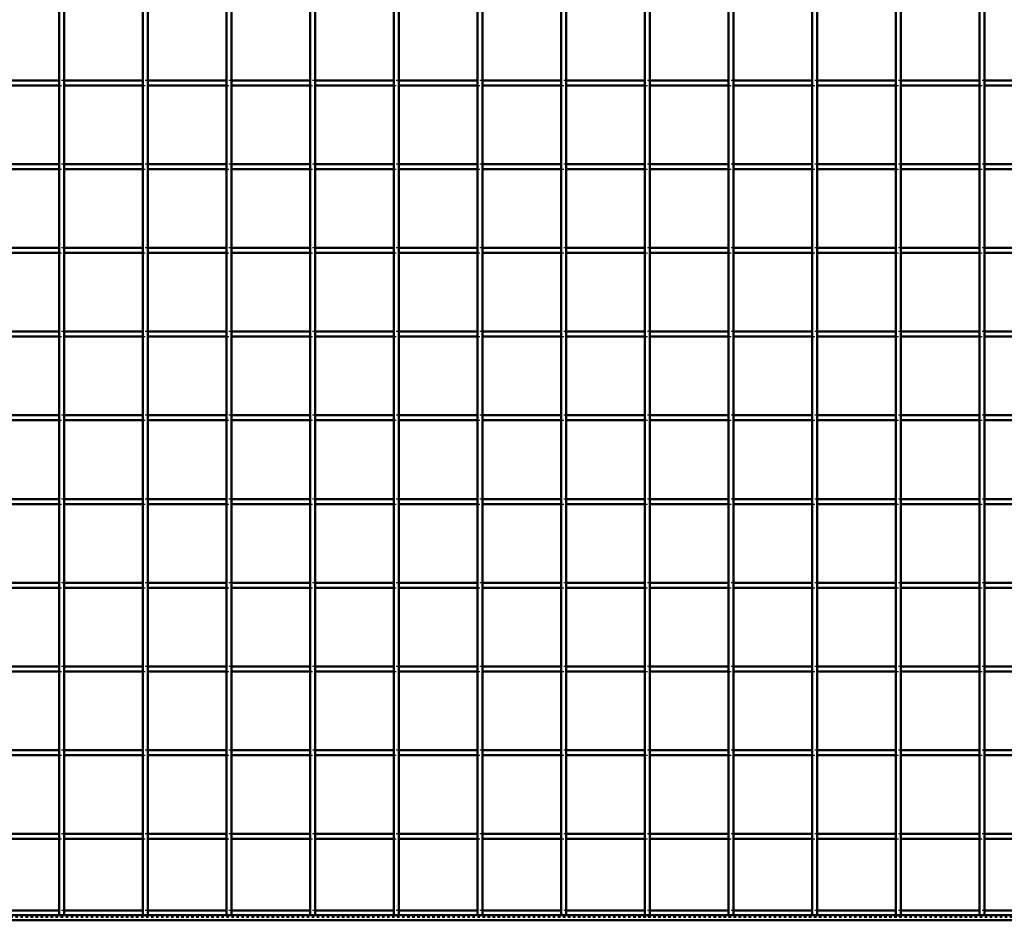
# Model space of a CAD drawing. Header units: millimetres. Extents: x -1015 to 654, y -500 to 954.
# Tile 6 of 11: x -183 to 209, y -500 to -141. Entities that reach past the tile are written whole.
import ezdxf

# ---------------------------------------------------------------- set-up
doc = ezdxf.new("R2010")
doc.units = ezdxf.units.MM
doc.linetypes.add('Dashed', pattern=[2, 1, -1])
for name, color, linetype, lineweight in [('2d ConnectionPoints', 7, 'Continuous', 50), ('AM_0', 7, 'Continuous', 50), ('AM_9', 6, 'Dashed', 25)]:
    doc.layers.add(name, color=color, linetype=linetype, lineweight=lineweight)

# ---------------------------------------------------------------- blocks, each defined once
blk = doc.blocks.new('2_ra3h2j39pokaux815d3j3zqbb________0_in_LPP23033211120010003500_4')
at = {"layer": 'AM_0'}
for p, q in [((600, -498), (-600, -498)), ((-167.65, -496.05), (-198.98, -496.05)), ((-134.32, -496.05), (-165.65, -496.05)), ((-100.99, -496.05), (-132.32, -496.05)), ((-67.66, -496.05), (-98.99, -496.05)), ((-34.33, -496.05), (-65.66, -496.05)), ((-1, -496.05), (-32.33, -496.05)), ((32.33, -496.05), (1, -496.05)), ((65.66, -496.05), (34.33, -496.05)), ((98.99, -496.05), (67.66, -496.05)), ((132.32, -496.05), (100.99, -496.05)), ((165.65, -496.05), (134.32, -496.05)), ((198.98, -496.05), (167.65, -496.05)), ((232.31, -496.05), (200.98, -496.05)), ((600, -500), (-600, -500))]:
    blk.add_line(p, q, dxfattribs=at)
at = {"layer": 'AM_9'}
for p, q in [((-165.65, -496.05), (-167.65, -496.05)), ((-132.32, -496.05), (-134.32, -496.05)), ((-98.99, -496.05), (-100.99, -496.05)), ((-65.66, -496.05), (-67.66, -496.05)), ((-32.33, -496.05), (-34.33, -496.05)), ((1, -496.05), (-1, -496.05)), ((34.33, -496.05), (32.33, -496.05)), ((67.66, -496.05), (65.66, -496.05)), ((100.99, -496.05), (98.99, -496.05)), ((134.32, -496.05), (132.32, -496.05)), ((167.65, -496.05), (165.65, -496.05)), ((200.98, -496.05), (198.98, -496.05)), ((600, -498.4), (-600, -498.4)), ((600, -498.92), (-600, -498.92))]:
    blk.add_line(p, q, dxfattribs=at)
blk = doc.blocks.new('15_ybh4hc1rif75kimlndfyn963p________0_in_LPP23033211120010003500_4')
at = {"layer": 'AM_0'}
for p, q in [((-167.65, -498), (-167.65, 498)), ((-165.65, -498), (-165.65, 498)), ((-165.65, -498), (-167.65, -498))]:
    blk.add_line(p, q, dxfattribs=at)
blk = doc.blocks.new('16_hz7k8kdgp1vc8ycy0gli2e0ir________0_in_LPP23033211120010003500_4')
at = {"layer": 'AM_0'}
for p, q in [((-134.32, -498), (-134.32, 498)), ((-132.32, -498), (-132.32, 498)), ((-132.32, -498), (-134.32, -498))]:
    blk.add_line(p, q, dxfattribs=at)
blk = doc.blocks.new('17_7yf7v3wpp9rar9gzkuk43hfrp________0_in_LPP23033211120010003500_4')
at = {"layer": 'AM_0'}
for p, q in [((-100.99, -498), (-100.99, 498)), ((-98.99, -498), (-98.99, 498)), ((-98.99, -498), (-100.99, -498))]:
    blk.add_line(p, q, dxfattribs=at)
blk = doc.blocks.new('18_5kky2l9r24prpyjxc8gafujhw________0_in_LPP23033211120010003500_4')
at = {"layer": 'AM_0'}
for p, q in [((-67.66, -498), (-67.66, 498)), ((-65.66, -498), (-65.66, 498)), ((-65.66, -498), (-67.66, -498))]:
    blk.add_line(p, q, dxfattribs=at)
blk = doc.blocks.new('19_0ohwulrao47dlzbl8e0poof8v________0_in_LPP23033211120010003500_4')
at = {"layer": 'AM_0'}
for p, q in [((-34.33, -498), (-34.33, 498)), ((-32.33, -498), (-32.33, 498)), ((-32.33, -498), (-34.33, -498))]:
    blk.add_line(p, q, dxfattribs=at)
blk = doc.blocks.new('20_2xma3ydag15yw8seotejiasqm________0_in_LPP23033211120010003500_4')
at = {"layer": 'AM_0'}
for p, q in [((-1, -498), (-1, 498)), ((1, -498), (1, 498)), ((1, -498), (-1, -498))]:
    blk.add_line(p, q, dxfattribs=at)
blk = doc.blocks.new('21_e587vmoei0ue5m6f0gruev9ol________0_in_LPP23033211120010003500_4')
at = {"layer": 'AM_0'}
for p, q in [((32.33, -498), (32.33, 498)), ((34.33, -498), (34.33, 498)), ((34.33, -498), (32.33, -498))]:
    blk.add_line(p, q, dxfattribs=at)
blk = doc.blocks.new('22_1olmnmjril0qjas8nkkwf9cwc________0_in_LPP23033211120010003500_4')
at = {"layer": 'AM_0'}
for p, q in [((65.66, -498), (65.66, 498)), ((67.66, -498), (67.66, 498)), ((67.66, -498), (65.66, -498))]:
    blk.add_line(p, q, dxfattribs=at)
blk = doc.blocks.new('23_ru7dqboapqgawwesdh5xt1rmr________0_in_LPP23033211120010003500_4')
at = {"layer": 'AM_0'}
for p, q in [((98.99, -498), (98.99, 498)), ((100.99, -498), (100.99, 498)), ((100.99, -498), (98.99, -498))]:
    blk.add_line(p, q, dxfattribs=at)
blk = doc.blocks.new('24_wtj5oq12m7rzr82x6j7ir3bsn________0_in_LPP23033211120010003500_4')
at = {"layer": 'AM_0'}
for p, q in [((132.32, -498), (132.32, 498)), ((134.32, -498), (134.32, 498)), ((134.32, -498), (132.32, -498))]:
    blk.add_line(p, q, dxfattribs=at)
blk = doc.blocks.new('25_ch7cp7412ze7fesv0ds8g3nha________0_in_LPP23033211120010003500_4')
at = {"layer": 'AM_0'}
for p, q in [((165.65, -498), (165.65, 498)), ((167.65, -498), (167.65, 498)), ((167.65, -498), (165.65, -498))]:
    blk.add_line(p, q, dxfattribs=at)
blk = doc.blocks.new('26_pehjrrfv1krfgukln7kahds8k________0_in_LPP23033211120010003500_4')
at = {"layer": 'AM_0'}
for p, q in [((198.98, -498), (198.98, 498)), ((200.98, -498), (200.98, 498)), ((200.98, -498), (198.98, -498))]:
    blk.add_line(p, q, dxfattribs=at)
blk = doc.blocks.new('39_eiqjlpvh1ggvdycgsv4ilfx1c________0_in_LPP23033211120010003500_4')
at = {"layer": 'AM_0'}
for p, q in [((-167.65, -465.62), (-198.98, -465.62)), ((-167.65, -465.62), (-167.65, -467.62)), ((-165.65, -467.62), (-165.65, -465.62)), ((-134.32, -465.62), (-165.65, -465.62)), ((-134.32, -465.62), (-134.32, -467.62)), ((-132.32, -467.62), (-132.32, -465.62)), ((-100.99, -465.62), (-132.32, -465.62)), ((-100.99, -465.62), (-100.99, -467.62)), ((-98.99, -467.62), (-98.99, -465.62)), ((-67.66, -465.62), (-98.99, -465.62)), ((-67.66, -465.62), (-67.66, -467.62)), ((-65.66, -467.62), (-65.66, -465.62)), ((-34.33, -465.62), (-65.66, -465.62)), ((-34.33, -465.62), (-34.33, -467.62)), ((-32.33, -467.62), (-32.33, -465.62)), ((-1, -465.62), (-32.33, -465.62)), ((-1, -465.62), (-1, -467.62)), ((1, -467.62), (1, -465.62)), ((32.33, -465.62), (1, -465.62)), ((32.33, -465.62), (32.33, -467.62)), ((34.33, -467.62), (34.33, -465.62)), ((65.66, -465.62), (34.33, -465.62)), ((65.66, -465.62), (65.66, -467.62)), ((67.66, -467.62), (67.66, -465.62)), ((98.99, -465.62), (67.66, -465.62)), ((98.99, -465.62), (98.99, -467.62)), ((100.99, -467.62), (100.99, -465.62)), ((132.32, -465.62), (100.99, -465.62)), ((132.32, -465.62), (132.32, -467.62)), ((134.32, -467.62), (134.32, -465.62)), ((165.65, -465.62), (134.32, -465.62)), ((165.65, -465.62), (165.65, -467.62)), ((167.65, -467.62), (167.65, -465.62)), ((198.98, -465.62), (167.65, -465.62)), ((198.98, -465.62), (198.98, -467.62)), ((200.98, -467.62), (200.98, -465.62)), ((232.31, -465.62), (200.98, -465.62)), ((-167.65, -467.62), (-198.98, -467.62)), ((-134.32, -467.62), (-165.65, -467.62)), ((-100.99, -467.62), (-132.32, -467.62)), ((-67.66, -467.62), (-98.99, -467.62)), ((-34.33, -467.62), (-65.66, -467.62)), ((-1, -467.62), (-32.33, -467.62)), ((32.33, -467.62), (1, -467.62)), ((65.66, -467.62), (34.33, -467.62)), ((98.99, -467.62), (67.66, -467.62)), ((132.32, -467.62), (100.99, -467.62)), ((165.65, -467.62), (134.32, -467.62)), ((198.98, -467.62), (167.65, -467.62)), ((232.31, -467.62), (200.98, -467.62))]:
    blk.add_line(p, q, dxfattribs=at)
at = {"layer": 'AM_9'}
for p, q in [((-165.65, -465.62), (-167.65, -465.62)), ((-132.32, -465.62), (-134.32, -465.62)), ((-98.99, -465.62), (-100.99, -465.62)), ((-65.66, -465.62), (-67.66, -465.62)), ((-32.33, -465.62), (-34.33, -465.62)), ((1, -465.62), (-1, -465.62)), ((34.33, -465.62), (32.33, -465.62)), ((67.66, -465.62), (65.66, -465.62)), ((100.99, -465.62), (98.99, -465.62)), ((134.32, -465.62), (132.32, -465.62)), ((167.65, -465.62), (165.65, -465.62)), ((200.98, -465.62), (198.98, -465.62)), ((-167.65, -467.62), (-165.65, -467.62)), ((-134.32, -467.62), (-132.32, -467.62)), ((-100.99, -467.62), (-98.99, -467.62)), ((-67.66, -467.62), (-65.66, -467.62)), ((-34.33, -467.62), (-32.33, -467.62)), ((-1, -467.62), (1, -467.62)), ((32.33, -467.62), (34.33, -467.62)), ((65.66, -467.62), (67.66, -467.62)), ((98.99, -467.62), (100.99, -467.62)), ((132.32, -467.62), (134.32, -467.62)), ((165.65, -467.62), (167.65, -467.62)), ((198.98, -467.62), (200.98, -467.62))]:
    blk.add_line(p, q, dxfattribs=at)
blk = doc.blocks.new('40_idrgsfoauowbd8bmt7i8egh6c________0_in_LPP23033211120010003500_4')
at = {"layer": 'AM_0'}
for p, q in [((-167.65, -432.29), (-198.98, -432.29)), ((-167.65, -434.29), (-198.98, -434.29)), ((-167.65, -432.29), (-167.65, -434.29)), ((-165.65, -434.29), (-165.65, -432.29)), ((-134.32, -432.29), (-165.65, -432.29)), ((-134.32, -434.29), (-165.65, -434.29)), ((-134.32, -432.29), (-134.32, -434.29)), ((-132.32, -434.29), (-132.32, -432.29)), ((-100.99, -432.29), (-132.32, -432.29)), ((-100.99, -434.29), (-132.32, -434.29)), ((-100.99, -432.29), (-100.99, -434.29)), ((-98.99, -434.29), (-98.99, -432.29)), ((-67.66, -432.29), (-98.99, -432.29)), ((-67.66, -434.29), (-98.99, -434.29)), ((-67.66, -432.29), (-67.66, -434.29)), ((-65.66, -434.29), (-65.66, -432.29)), ((-34.33, -432.29), (-65.66, -432.29)), ((-34.33, -434.29), (-65.66, -434.29)), ((-34.33, -432.29), (-34.33, -434.29)), ((-32.33, -434.29), (-32.33, -432.29)), ((-1, -432.29), (-32.33, -432.29)), ((-1, -434.29), (-32.33, -434.29)), ((-1, -432.29), (-1, -434.29)), ((1, -434.29), (1, -432.29)), ((32.33, -432.29), (1, -432.29)), ((32.33, -434.29), (1, -434.29)), ((32.33, -432.29), (32.33, -434.29)), ((34.33, -434.29), (34.33, -432.29)), ((65.66, -432.29), (34.33, -432.29)), ((65.66, -434.29), (34.33, -434.29)), ((65.66, -432.29), (65.66, -434.29)), ((67.66, -434.29), (67.66, -432.29)), ((98.99, -432.29), (67.66, -432.29)), ((98.99, -434.29), (67.66, -434.29)), ((98.99, -432.29), (98.99, -434.29)), ((100.99, -434.29), (100.99, -432.29)), ((132.32, -432.29), (100.99, -432.29)), ((132.32, -434.29), (100.99, -434.29)), ((132.32, -432.29), (132.32, -434.29)), ((134.32, -434.29), (134.32, -432.29)), ((165.65, -432.29), (134.32, -432.29)), ((165.65, -434.29), (134.32, -434.29)), ((165.65, -432.29), (165.65, -434.29)), ((167.65, -434.29), (167.65, -432.29)), ((198.98, -432.29), (167.65, -432.29)), ((198.98, -434.29), (167.65, -434.29)), ((198.98, -432.29), (198.98, -434.29)), ((200.98, -434.29), (200.98, -432.29)), ((232.31, -432.29), (200.98, -432.29)), ((232.31, -434.29), (200.98, -434.29))]:
    blk.add_line(p, q, dxfattribs=at)
at = {"layer": 'AM_9'}
for p, q in [((-165.65, -432.29), (-167.65, -432.29)), ((-167.65, -434.29), (-165.65, -434.29)), ((-132.32, -432.29), (-134.32, -432.29)), ((-134.32, -434.29), (-132.32, -434.29)), ((-98.99, -432.29), (-100.99, -432.29)), ((-100.99, -434.29), (-98.99, -434.29)), ((-65.66, -432.29), (-67.66, -432.29)), ((-67.66, -434.29), (-65.66, -434.29)), ((-32.33, -432.29), (-34.33, -432.29)), ((-34.33, -434.29), (-32.33, -434.29)), ((1, -432.29), (-1, -432.29)), ((-1, -434.29), (1, -434.29)), ((34.33, -432.29), (32.33, -432.29)), ((32.33, -434.29), (34.33, -434.29)), ((67.66, -432.29), (65.66, -432.29)), ((65.66, -434.29), (67.66, -434.29)), ((100.99, -432.29), (98.99, -432.29)), ((98.99, -434.29), (100.99, -434.29)), ((134.32, -432.29), (132.32, -432.29)), ((132.32, -434.29), (134.32, -434.29)), ((167.65, -432.29), (165.65, -432.29)), ((165.65, -434.29), (167.65, -434.29)), ((200.98, -432.29), (198.98, -432.29)), ((198.98, -434.29), (200.98, -434.29))]:
    blk.add_line(p, q, dxfattribs=at)
blk = doc.blocks.new('41_3gnolkmpmgflub8656y4oesrk________0_in_LPP23033211120010003500_4')
at = {"layer": 'AM_0'}
for p, q in [((-167.65, -398.96), (-198.98, -398.96)), ((-167.65, -398.96), (-167.65, -400.96)), ((-165.65, -400.96), (-165.65, -398.96)), ((-134.32, -398.96), (-165.65, -398.96)), ((-134.32, -398.96), (-134.32, -400.96)), ((-132.32, -400.96), (-132.32, -398.96)), ((-100.99, -398.96), (-132.32, -398.96)), ((-100.99, -398.96), (-100.99, -400.96)), ((-98.99, -400.96), (-98.99, -398.96)), ((-67.66, -398.96), (-98.99, -398.96)), ((-67.66, -398.96), (-67.66, -400.96)), ((-65.66, -400.96), (-65.66, -398.96)), ((-34.33, -398.96), (-65.66, -398.96)), ((-34.33, -398.96), (-34.33, -400.96)), ((-32.33, -400.96), (-32.33, -398.96)), ((-1, -398.96), (-32.33, -398.96)), ((-1, -398.96), (-1, -400.96)), ((1, -400.96), (1, -398.96)), ((32.33, -398.96), (1, -398.96)), ((32.33, -398.96), (32.33, -400.96)), ((34.33, -400.96), (34.33, -398.96)), ((65.66, -398.96), (34.33, -398.96)), ((65.66, -398.96), (65.66, -400.96)), ((67.66, -400.96), (67.66, -398.96)), ((98.99, -398.96), (67.66, -398.96)), ((98.99, -398.96), (98.99, -400.96)), ((100.99, -400.96), (100.99, -398.96)), ((132.32, -398.96), (100.99, -398.96)), ((132.32, -398.96), (132.32, -400.96)), ((134.32, -400.96), (134.32, -398.96)), ((165.65, -398.96), (134.32, -398.96)), ((165.65, -398.96), (165.65, -400.96)), ((167.65, -400.96), (167.65, -398.96)), ((198.98, -398.96), (167.65, -398.96)), ((198.98, -398.96), (198.98, -400.96)), ((200.98, -400.96), (200.98, -398.96)), ((232.31, -398.96), (200.98, -398.96)), ((-167.65, -400.96), (-198.98, -400.96)), ((-134.32, -400.96), (-165.65, -400.96)), ((-100.99, -400.96), (-132.32, -400.96)), ((-67.66, -400.96), (-98.99, -400.96)), ((-34.33, -400.96), (-65.66, -400.96)), ((-1, -400.96), (-32.33, -400.96)), ((32.33, -400.96), (1, -400.96)), ((65.66, -400.96), (34.33, -400.96)), ((98.99, -400.96), (67.66, -400.96)), ((132.32, -400.96), (100.99, -400.96)), ((165.65, -400.96), (134.32, -400.96)), ((198.98, -400.96), (167.65, -400.96)), ((232.31, -400.96), (200.98, -400.96))]:
    blk.add_line(p, q, dxfattribs=at)
at = {"layer": 'AM_9'}
for p, q in [((-165.65, -398.96), (-167.65, -398.96)), ((-132.32, -398.96), (-134.32, -398.96)), ((-98.99, -398.96), (-100.99, -398.96)), ((-65.66, -398.96), (-67.66, -398.96)), ((-32.33, -398.96), (-34.33, -398.96)), ((1, -398.96), (-1, -398.96)), ((34.33, -398.96), (32.33, -398.96)), ((67.66, -398.96), (65.66, -398.96)), ((100.99, -398.96), (98.99, -398.96)), ((134.32, -398.96), (132.32, -398.96)), ((167.65, -398.96), (165.65, -398.96)), ((200.98, -398.96), (198.98, -398.96)), ((-167.65, -400.96), (-165.65, -400.96)), ((-134.32, -400.96), (-132.32, -400.96)), ((-100.99, -400.96), (-98.99, -400.96)), ((-67.66, -400.96), (-65.66, -400.96)), ((-34.33, -400.96), (-32.33, -400.96)), ((-1, -400.96), (1, -400.96)), ((32.33, -400.96), (34.33, -400.96)), ((65.66, -400.96), (67.66, -400.96)), ((98.99, -400.96), (100.99, -400.96)), ((132.32, -400.96), (134.32, -400.96)), ((165.65, -400.96), (167.65, -400.96)), ((198.98, -400.96), (200.98, -400.96))]:
    blk.add_line(p, q, dxfattribs=at)
blk = doc.blocks.new('42_7ehx1p2m96pogbh0e6opq6jel________0_in_LPP23033211120010003500_4')
at = {"layer": 'AM_0'}
for p, q in [((-167.65, -365.63), (-198.98, -365.63)), ((-167.65, -367.63), (-198.98, -367.63)), ((-167.65, -365.63), (-167.65, -367.63)), ((-165.65, -367.63), (-165.65, -365.63)), ((-134.32, -365.63), (-165.65, -365.63)), ((-134.32, -367.63), (-165.65, -367.63)), ((-134.32, -365.63), (-134.32, -367.63)), ((-132.32, -367.63), (-132.32, -365.63)), ((-100.99, -365.63), (-132.32, -365.63)), ((-100.99, -367.63), (-132.32, -367.63)), ((-100.99, -365.63), (-100.99, -367.63)), ((-98.99, -367.63), (-98.99, -365.63)), ((-67.66, -365.63), (-98.99, -365.63)), ((-67.66, -367.63), (-98.99, -367.63)), ((-67.66, -365.63), (-67.66, -367.63)), ((-65.66, -367.63), (-65.66, -365.63)), ((-34.33, -365.63), (-65.66, -365.63)), ((-34.33, -367.63), (-65.66, -367.63)), ((-34.33, -365.63), (-34.33, -367.63)), ((-32.33, -367.63), (-32.33, -365.63)), ((-1, -365.63), (-32.33, -365.63)), ((-1, -367.63), (-32.33, -367.63)), ((-1, -365.63), (-1, -367.63)), ((1, -367.63), (1, -365.63)), ((32.33, -365.63), (1, -365.63)), ((32.33, -367.63), (1, -367.63)), ((32.33, -365.63), (32.33, -367.63)), ((34.33, -367.63), (34.33, -365.63)), ((65.66, -365.63), (34.33, -365.63)), ((65.66, -367.63), (34.33, -367.63)), ((65.66, -365.63), (65.66, -367.63)), ((67.66, -367.63), (67.66, -365.63)), ((98.99, -365.63), (67.66, -365.63)), ((98.99, -367.63), (67.66, -367.63)), ((98.99, -365.63), (98.99, -367.63)), ((100.99, -367.63), (100.99, -365.63)), ((132.32, -365.63), (100.99, -365.63)), ((132.32, -367.63), (100.99, -367.63)), ((132.32, -365.63), (132.32, -367.63)), ((134.32, -367.63), (134.32, -365.63)), ((165.65, -365.63), (134.32, -365.63)), ((165.65, -367.63), (134.32, -367.63)), ((165.65, -365.63), (165.65, -367.63)), ((167.65, -367.63), (167.65, -365.63)), ((198.98, -365.63), (167.65, -365.63)), ((198.98, -367.63), (167.65, -367.63)), ((198.98, -365.63), (198.98, -367.63)), ((200.98, -367.63), (200.98, -365.63)), ((232.31, -365.63), (200.98, -365.63)), ((232.31, -367.63), (200.98, -367.63))]:
    blk.add_line(p, q, dxfattribs=at)
at = {"layer": 'AM_9'}
for p, q in [((-165.65, -365.63), (-167.65, -365.63)), ((-167.65, -367.63), (-165.65, -367.63)), ((-132.32, -365.63), (-134.32, -365.63)), ((-134.32, -367.63), (-132.32, -367.63)), ((-98.99, -365.63), (-100.99, -365.63)), ((-100.99, -367.63), (-98.99, -367.63)), ((-65.66, -365.63), (-67.66, -365.63)), ((-67.66, -367.63), (-65.66, -367.63)), ((-32.33, -365.63), (-34.33, -365.63)), ((-34.33, -367.63), (-32.33, -367.63)), ((1, -365.63), (-1, -365.63)), ((-1, -367.63), (1, -367.63)), ((34.33, -365.63), (32.33, -365.63)), ((32.33, -367.63), (34.33, -367.63)), ((67.66, -365.63), (65.66, -365.63)), ((65.66, -367.63), (67.66, -367.63)), ((100.99, -365.63), (98.99, -365.63)), ((98.99, -367.63), (100.99, -367.63)), ((134.32, -365.63), (132.32, -365.63)), ((132.32, -367.63), (134.32, -367.63)), ((167.65, -365.63), (165.65, -365.63)), ((165.65, -367.63), (167.65, -367.63)), ((200.98, -365.63), (198.98, -365.63)), ((198.98, -367.63), (200.98, -367.63))]:
    blk.add_line(p, q, dxfattribs=at)
blk = doc.blocks.new('43_5sdxqosd9doe3jt21g7ph90mk________0_in_LPP23033211120010003500_4')
at = {"layer": 'AM_0'}
for p, q in [((-167.65, -332.3), (-198.98, -332.3)), ((-167.65, -332.3), (-167.65, -334.3)), ((-165.65, -334.3), (-165.65, -332.3)), ((-134.32, -332.3), (-165.65, -332.3)), ((-134.32, -332.3), (-134.32, -334.3)), ((-132.32, -334.3), (-132.32, -332.3)), ((-100.99, -332.3), (-132.32, -332.3)), ((-100.99, -332.3), (-100.99, -334.3)), ((-98.99, -334.3), (-98.99, -332.3)), ((-67.66, -332.3), (-98.99, -332.3)), ((-67.66, -332.3), (-67.66, -334.3)), ((-65.66, -334.3), (-65.66, -332.3)), ((-34.33, -332.3), (-65.66, -332.3)), ((-34.33, -332.3), (-34.33, -334.3)), ((-32.33, -334.3), (-32.33, -332.3)), ((-1, -332.3), (-32.33, -332.3)), ((-1, -332.3), (-1, -334.3)), ((1, -334.3), (1, -332.3)), ((32.33, -332.3), (1, -332.3)), ((32.33, -332.3), (32.33, -334.3)), ((34.33, -334.3), (34.33, -332.3)), ((65.66, -332.3), (34.33, -332.3)), ((65.66, -332.3), (65.66, -334.3)), ((67.66, -334.3), (67.66, -332.3)), ((98.99, -332.3), (67.66, -332.3)), ((98.99, -332.3), (98.99, -334.3)), ((100.99, -334.3), (100.99, -332.3)), ((132.32, -332.3), (100.99, -332.3)), ((132.32, -332.3), (132.32, -334.3)), ((134.32, -334.3), (134.32, -332.3)), ((165.65, -332.3), (134.32, -332.3)), ((165.65, -332.3), (165.65, -334.3)), ((167.65, -334.3), (167.65, -332.3)), ((198.98, -332.3), (167.65, -332.3)), ((198.98, -332.3), (198.98, -334.3)), ((200.98, -334.3), (200.98, -332.3)), ((232.31, -332.3), (200.98, -332.3)), ((-167.65, -334.3), (-198.98, -334.3)), ((-134.32, -334.3), (-165.65, -334.3)), ((-100.99, -334.3), (-132.32, -334.3)), ((-67.66, -334.3), (-98.99, -334.3)), ((-34.33, -334.3), (-65.66, -334.3)), ((-1, -334.3), (-32.33, -334.3)), ((32.33, -334.3), (1, -334.3)), ((65.66, -334.3), (34.33, -334.3)), ((98.99, -334.3), (67.66, -334.3)), ((132.32, -334.3), (100.99, -334.3)), ((165.65, -334.3), (134.32, -334.3)), ((198.98, -334.3), (167.65, -334.3)), ((232.31, -334.3), (200.98, -334.3))]:
    blk.add_line(p, q, dxfattribs=at)
at = {"layer": 'AM_9'}
for p, q in [((-165.65, -332.3), (-167.65, -332.3)), ((-132.32, -332.3), (-134.32, -332.3)), ((-98.99, -332.3), (-100.99, -332.3)), ((-65.66, -332.3), (-67.66, -332.3)), ((-32.33, -332.3), (-34.33, -332.3)), ((1, -332.3), (-1, -332.3)), ((34.33, -332.3), (32.33, -332.3)), ((67.66, -332.3), (65.66, -332.3)), ((100.99, -332.3), (98.99, -332.3)), ((134.32, -332.3), (132.32, -332.3)), ((167.65, -332.3), (165.65, -332.3)), ((200.98, -332.3), (198.98, -332.3)), ((-167.65, -334.3), (-165.65, -334.3)), ((-134.32, -334.3), (-132.32, -334.3)), ((-100.99, -334.3), (-98.99, -334.3)), ((-67.66, -334.3), (-65.66, -334.3)), ((-34.33, -334.3), (-32.33, -334.3)), ((-1, -334.3), (1, -334.3)), ((32.33, -334.3), (34.33, -334.3)), ((65.66, -334.3), (67.66, -334.3)), ((98.99, -334.3), (100.99, -334.3)), ((132.32, -334.3), (134.32, -334.3)), ((165.65, -334.3), (167.65, -334.3)), ((198.98, -334.3), (200.98, -334.3))]:
    blk.add_line(p, q, dxfattribs=at)
blk = doc.blocks.new('44_1g88kr9m5lhaohpzsmc2hdtrf________0_in_LPP23033211120010003500_4')
at = {"layer": 'AM_0'}
for p, q in [((-167.65, -298.97), (-198.98, -298.97)), ((-167.65, -300.97), (-198.98, -300.97)), ((-167.65, -298.97), (-167.65, -300.97)), ((-165.65, -300.97), (-165.65, -298.97)), ((-134.32, -298.97), (-165.65, -298.97)), ((-134.32, -300.97), (-165.65, -300.97)), ((-134.32, -298.97), (-134.32, -300.97)), ((-132.32, -300.97), (-132.32, -298.97)), ((-100.99, -298.97), (-132.32, -298.97)), ((-100.99, -300.97), (-132.32, -300.97)), ((-100.99, -298.97), (-100.99, -300.97)), ((-98.99, -300.97), (-98.99, -298.97)), ((-67.66, -298.97), (-98.99, -298.97)), ((-67.66, -300.97), (-98.99, -300.97)), ((-67.66, -298.97), (-67.66, -300.97)), ((-65.66, -300.97), (-65.66, -298.97)), ((-34.33, -298.97), (-65.66, -298.97)), ((-34.33, -300.97), (-65.66, -300.97)), ((-34.33, -298.97), (-34.33, -300.97)), ((-32.33, -300.97), (-32.33, -298.97)), ((-1, -298.97), (-32.33, -298.97)), ((-1, -300.97), (-32.33, -300.97)), ((-1, -298.97), (-1, -300.97)), ((1, -300.97), (1, -298.97)), ((32.33, -298.97), (1, -298.97)), ((32.33, -300.97), (1, -300.97)), ((32.33, -298.97), (32.33, -300.97)), ((34.33, -300.97), (34.33, -298.97)), ((65.66, -298.97), (34.33, -298.97)), ((65.66, -300.97), (34.33, -300.97)), ((65.66, -298.97), (65.66, -300.97)), ((67.66, -300.97), (67.66, -298.97)), ((98.99, -298.97), (67.66, -298.97)), ((98.99, -300.97), (67.66, -300.97)), ((98.99, -298.97), (98.99, -300.97)), ((100.99, -300.97), (100.99, -298.97)), ((132.32, -298.97), (100.99, -298.97)), ((132.32, -300.97), (100.99, -300.97)), ((132.32, -298.97), (132.32, -300.97)), ((134.32, -300.97), (134.32, -298.97)), ((165.65, -298.97), (134.32, -298.97)), ((165.65, -300.97), (134.32, -300.97)), ((165.65, -298.97), (165.65, -300.97)), ((167.65, -300.97), (167.65, -298.97)), ((198.98, -298.97), (167.65, -298.97)), ((198.98, -300.97), (167.65, -300.97)), ((198.98, -298.97), (198.98, -300.97)), ((200.98, -300.97), (200.98, -298.97)), ((232.31, -298.97), (200.98, -298.97)), ((232.31, -300.97), (200.98, -300.97))]:
    blk.add_line(p, q, dxfattribs=at)
at = {"layer": 'AM_9'}
for p, q in [((-165.65, -298.97), (-167.65, -298.97)), ((-167.65, -300.97), (-165.65, -300.97)), ((-132.32, -298.97), (-134.32, -298.97)), ((-134.32, -300.97), (-132.32, -300.97)), ((-98.99, -298.97), (-100.99, -298.97)), ((-100.99, -300.97), (-98.99, -300.97)), ((-65.66, -298.97), (-67.66, -298.97)), ((-67.66, -300.97), (-65.66, -300.97)), ((-32.33, -298.97), (-34.33, -298.97)), ((-34.33, -300.97), (-32.33, -300.97)), ((1, -298.97), (-1, -298.97)), ((-1, -300.97), (1, -300.97)), ((34.33, -298.97), (32.33, -298.97)), ((32.33, -300.97), (34.33, -300.97)), ((67.66, -298.97), (65.66, -298.97)), ((65.66, -300.97), (67.66, -300.97)), ((100.99, -298.97), (98.99, -298.97)), ((98.99, -300.97), (100.99, -300.97)), ((134.32, -298.97), (132.32, -298.97)), ((132.32, -300.97), (134.32, -300.97)), ((167.65, -298.97), (165.65, -298.97)), ((165.65, -300.97), (167.65, -300.97)), ((200.98, -298.97), (198.98, -298.97)), ((198.98, -300.97), (200.98, -300.97))]:
    blk.add_line(p, q, dxfattribs=at)
blk = doc.blocks.new('45_80wag5nwup3estipk0cd5xfda________0_in_LPP23033211120010003500_4')
at = {"layer": 'AM_0'}
for p, q in [((-167.65, -265.64), (-198.98, -265.64)), ((-167.65, -265.64), (-167.65, -267.64)), ((-165.65, -267.64), (-165.65, -265.64)), ((-134.32, -265.64), (-165.65, -265.64)), ((-134.32, -265.64), (-134.32, -267.64)), ((-132.32, -267.64), (-132.32, -265.64)), ((-100.99, -265.64), (-132.32, -265.64)), ((-100.99, -265.64), (-100.99, -267.64)), ((-98.99, -267.64), (-98.99, -265.64)), ((-67.66, -265.64), (-98.99, -265.64)), ((-67.66, -265.64), (-67.66, -267.64)), ((-65.66, -267.64), (-65.66, -265.64)), ((-34.33, -265.64), (-65.66, -265.64)), ((-34.33, -265.64), (-34.33, -267.64)), ((-32.33, -267.64), (-32.33, -265.64)), ((-1, -265.64), (-32.33, -265.64)), ((-1, -265.64), (-1, -267.64)), ((1, -267.64), (1, -265.64)), ((32.33, -265.64), (1, -265.64)), ((32.33, -265.64), (32.33, -267.64)), ((34.33, -267.64), (34.33, -265.64)), ((65.66, -265.64), (34.33, -265.64)), ((65.66, -265.64), (65.66, -267.64)), ((67.66, -267.64), (67.66, -265.64)), ((98.99, -265.64), (67.66, -265.64)), ((98.99, -265.64), (98.99, -267.64)), ((100.99, -267.64), (100.99, -265.64)), ((132.32, -265.64), (100.99, -265.64)), ((132.32, -265.64), (132.32, -267.64)), ((134.32, -267.64), (134.32, -265.64)), ((165.65, -265.64), (134.32, -265.64)), ((165.65, -265.64), (165.65, -267.64)), ((167.65, -267.64), (167.65, -265.64)), ((198.98, -265.64), (167.65, -265.64)), ((198.98, -265.64), (198.98, -267.64)), ((200.98, -267.64), (200.98, -265.64)), ((232.31, -265.64), (200.98, -265.64)), ((-167.65, -267.64), (-198.98, -267.64)), ((-134.32, -267.64), (-165.65, -267.64)), ((-100.99, -267.64), (-132.32, -267.64)), ((-67.66, -267.64), (-98.99, -267.64)), ((-34.33, -267.64), (-65.66, -267.64)), ((-1, -267.64), (-32.33, -267.64)), ((32.33, -267.64), (1, -267.64)), ((65.66, -267.64), (34.33, -267.64)), ((98.99, -267.64), (67.66, -267.64)), ((132.32, -267.64), (100.99, -267.64)), ((165.65, -267.64), (134.32, -267.64)), ((198.98, -267.64), (167.65, -267.64)), ((232.31, -267.64), (200.98, -267.64))]:
    blk.add_line(p, q, dxfattribs=at)
at = {"layer": 'AM_9'}
for p, q in [((-165.65, -265.64), (-167.65, -265.64)), ((-132.32, -265.64), (-134.32, -265.64)), ((-98.99, -265.64), (-100.99, -265.64)), ((-65.66, -265.64), (-67.66, -265.64)), ((-32.33, -265.64), (-34.33, -265.64)), ((1, -265.64), (-1, -265.64)), ((34.33, -265.64), (32.33, -265.64)), ((67.66, -265.64), (65.66, -265.64)), ((100.99, -265.64), (98.99, -265.64)), ((134.32, -265.64), (132.32, -265.64)), ((167.65, -265.64), (165.65, -265.64)), ((200.98, -265.64), (198.98, -265.64)), ((-167.65, -267.64), (-165.65, -267.64)), ((-134.32, -267.64), (-132.32, -267.64)), ((-100.99, -267.64), (-98.99, -267.64)), ((-67.66, -267.64), (-65.66, -267.64)), ((-34.33, -267.64), (-32.33, -267.64)), ((-1, -267.64), (1, -267.64)), ((32.33, -267.64), (34.33, -267.64)), ((65.66, -267.64), (67.66, -267.64)), ((98.99, -267.64), (100.99, -267.64)), ((132.32, -267.64), (134.32, -267.64)), ((165.65, -267.64), (167.65, -267.64)), ((198.98, -267.64), (200.98, -267.64))]:
    blk.add_line(p, q, dxfattribs=at)
blk = doc.blocks.new('46_l90kea4iytrgkhavm0gtdengm________0_in_LPP23033211120010003500_4')
at = {"layer": 'AM_0'}
for p, q in [((-167.65, -232.31), (-198.98, -232.31)), ((-167.65, -234.31), (-198.98, -234.31)), ((-167.65, -232.31), (-167.65, -234.31)), ((-165.65, -234.31), (-165.65, -232.31)), ((-134.32, -232.31), (-165.65, -232.31)), ((-134.32, -234.31), (-165.65, -234.31)), ((-134.32, -232.31), (-134.32, -234.31)), ((-132.32, -234.31), (-132.32, -232.31)), ((-100.99, -232.31), (-132.32, -232.31)), ((-100.99, -234.31), (-132.32, -234.31)), ((-100.99, -232.31), (-100.99, -234.31)), ((-98.99, -234.31), (-98.99, -232.31)), ((-67.66, -232.31), (-98.99, -232.31)), ((-67.66, -234.31), (-98.99, -234.31)), ((-67.66, -232.31), (-67.66, -234.31)), ((-65.66, -234.31), (-65.66, -232.31)), ((-34.33, -232.31), (-65.66, -232.31)), ((-34.33, -234.31), (-65.66, -234.31)), ((-34.33, -232.31), (-34.33, -234.31)), ((-32.33, -234.31), (-32.33, -232.31)), ((-1, -232.31), (-32.33, -232.31)), ((-1, -234.31), (-32.33, -234.31)), ((-1, -232.31), (-1, -234.31)), ((1, -234.31), (1, -232.31)), ((32.33, -232.31), (1, -232.31)), ((32.33, -234.31), (1, -234.31)), ((32.33, -232.31), (32.33, -234.31)), ((34.33, -234.31), (34.33, -232.31)), ((65.66, -232.31), (34.33, -232.31)), ((65.66, -234.31), (34.33, -234.31)), ((65.66, -232.31), (65.66, -234.31)), ((67.66, -234.31), (67.66, -232.31)), ((98.99, -232.31), (67.66, -232.31)), ((98.99, -234.31), (67.66, -234.31)), ((98.99, -232.31), (98.99, -234.31)), ((100.99, -234.31), (100.99, -232.31)), ((132.32, -232.31), (100.99, -232.31)), ((132.32, -234.31), (100.99, -234.31)), ((132.32, -232.31), (132.32, -234.31)), ((134.32, -234.31), (134.32, -232.31)), ((165.65, -232.31), (134.32, -232.31)), ((165.65, -234.31), (134.32, -234.31)), ((165.65, -232.31), (165.65, -234.31)), ((167.65, -234.31), (167.65, -232.31)), ((198.98, -232.31), (167.65, -232.31)), ((198.98, -234.31), (167.65, -234.31)), ((198.98, -232.31), (198.98, -234.31)), ((200.98, -234.31), (200.98, -232.31)), ((232.31, -232.31), (200.98, -232.31)), ((232.31, -234.31), (200.98, -234.31))]:
    blk.add_line(p, q, dxfattribs=at)
at = {"layer": 'AM_9'}
for p, q in [((-165.65, -232.31), (-167.65, -232.31)), ((-167.65, -234.31), (-165.65, -234.31)), ((-132.32, -232.31), (-134.32, -232.31)), ((-134.32, -234.31), (-132.32, -234.31)), ((-98.99, -232.31), (-100.99, -232.31)), ((-100.99, -234.31), (-98.99, -234.31)), ((-65.66, -232.31), (-67.66, -232.31)), ((-67.66, -234.31), (-65.66, -234.31)), ((-32.33, -232.31), (-34.33, -232.31)), ((-34.33, -234.31), (-32.33, -234.31)), ((1, -232.31), (-1, -232.31)), ((-1, -234.31), (1, -234.31)), ((34.33, -232.31), (32.33, -232.31)), ((32.33, -234.31), (34.33, -234.31)), ((67.66, -232.31), (65.66, -232.31)), ((65.66, -234.31), (67.66, -234.31)), ((100.99, -232.31), (98.99, -232.31)), ((98.99, -234.31), (100.99, -234.31)), ((134.32, -232.31), (132.32, -232.31)), ((132.32, -234.31), (134.32, -234.31)), ((167.65, -232.31), (165.65, -232.31)), ((165.65, -234.31), (167.65, -234.31)), ((200.98, -232.31), (198.98, -232.31)), ((198.98, -234.31), (200.98, -234.31))]:
    blk.add_line(p, q, dxfattribs=at)
blk = doc.blocks.new('47_smz6649sh25aujdt7oli32q3l________0_in_LPP23033211120010003500_4')
at = {"layer": 'AM_0'}
for p, q in [((-167.65, -198.98), (-198.98, -198.98)), ((-167.65, -198.98), (-167.65, -200.98)), ((-165.65, -200.98), (-165.65, -198.98)), ((-134.32, -198.98), (-165.65, -198.98)), ((-134.32, -198.98), (-134.32, -200.98)), ((-132.32, -200.98), (-132.32, -198.98)), ((-100.99, -198.98), (-132.32, -198.98)), ((-100.99, -198.98), (-100.99, -200.98)), ((-98.99, -200.98), (-98.99, -198.98)), ((-67.66, -198.98), (-98.99, -198.98)), ((-67.66, -198.98), (-67.66, -200.98)), ((-65.66, -200.98), (-65.66, -198.98)), ((-34.33, -198.98), (-65.66, -198.98)), ((-34.33, -198.98), (-34.33, -200.98)), ((-32.33, -200.98), (-32.33, -198.98)), ((-1, -198.98), (-32.33, -198.98)), ((-1, -198.98), (-1, -200.98)), ((1, -200.98), (1, -198.98)), ((32.33, -198.98), (1, -198.98)), ((32.33, -198.98), (32.33, -200.98)), ((34.33, -200.98), (34.33, -198.98)), ((65.66, -198.98), (34.33, -198.98)), ((65.66, -198.98), (65.66, -200.98)), ((67.66, -200.98), (67.66, -198.98)), ((98.99, -198.98), (67.66, -198.98)), ((98.99, -198.98), (98.99, -200.98)), ((100.99, -200.98), (100.99, -198.98)), ((132.32, -198.98), (100.99, -198.98)), ((132.32, -198.98), (132.32, -200.98)), ((134.32, -200.98), (134.32, -198.98)), ((165.65, -198.98), (134.32, -198.98)), ((165.65, -198.98), (165.65, -200.98)), ((167.65, -200.98), (167.65, -198.98)), ((198.98, -198.98), (167.65, -198.98)), ((198.98, -198.98), (198.98, -200.98)), ((200.98, -200.98), (200.98, -198.98)), ((232.31, -198.98), (200.98, -198.98)), ((-167.65, -200.98), (-198.98, -200.98)), ((-134.32, -200.98), (-165.65, -200.98)), ((-100.99, -200.98), (-132.32, -200.98)), ((-67.66, -200.98), (-98.99, -200.98)), ((-34.33, -200.98), (-65.66, -200.98)), ((-1, -200.98), (-32.33, -200.98)), ((32.33, -200.98), (1, -200.98)), ((65.66, -200.98), (34.33, -200.98)), ((98.99, -200.98), (67.66, -200.98)), ((132.32, -200.98), (100.99, -200.98)), ((165.65, -200.98), (134.32, -200.98)), ((198.98, -200.98), (167.65, -200.98)), ((232.31, -200.98), (200.98, -200.98))]:
    blk.add_line(p, q, dxfattribs=at)
at = {"layer": 'AM_9'}
for p, q in [((-165.65, -198.98), (-167.65, -198.98)), ((-132.32, -198.98), (-134.32, -198.98)), ((-98.99, -198.98), (-100.99, -198.98)), ((-65.66, -198.98), (-67.66, -198.98)), ((-32.33, -198.98), (-34.33, -198.98)), ((1, -198.98), (-1, -198.98)), ((34.33, -198.98), (32.33, -198.98)), ((67.66, -198.98), (65.66, -198.98)), ((100.99, -198.98), (98.99, -198.98)), ((134.32, -198.98), (132.32, -198.98)), ((167.65, -198.98), (165.65, -198.98)), ((200.98, -198.98), (198.98, -198.98)), ((-167.65, -200.98), (-165.65, -200.98)), ((-134.32, -200.98), (-132.32, -200.98)), ((-100.99, -200.98), (-98.99, -200.98)), ((-67.66, -200.98), (-65.66, -200.98)), ((-34.33, -200.98), (-32.33, -200.98)), ((-1, -200.98), (1, -200.98)), ((32.33, -200.98), (34.33, -200.98)), ((65.66, -200.98), (67.66, -200.98)), ((98.99, -200.98), (100.99, -200.98)), ((132.32, -200.98), (134.32, -200.98)), ((165.65, -200.98), (167.65, -200.98)), ((198.98, -200.98), (200.98, -200.98))]:
    blk.add_line(p, q, dxfattribs=at)
blk = doc.blocks.new('48_uil24erdt5pgc8k6cob0ijnni________0_in_LPP23033211120010003500_4')
at = {"layer": 'AM_0'}
for p, q in [((-167.65, -165.65), (-198.98, -165.65)), ((-167.65, -167.65), (-198.98, -167.65)), ((-167.65, -165.65), (-167.65, -167.65)), ((-165.65, -167.65), (-165.65, -165.65)), ((-134.32, -165.65), (-165.65, -165.65)), ((-134.32, -167.65), (-165.65, -167.65)), ((-134.32, -165.65), (-134.32, -167.65)), ((-132.32, -167.65), (-132.32, -165.65)), ((-100.99, -165.65), (-132.32, -165.65)), ((-100.99, -167.65), (-132.32, -167.65)), ((-100.99, -165.65), (-100.99, -167.65)), ((-98.99, -167.65), (-98.99, -165.65)), ((-67.66, -165.65), (-98.99, -165.65)), ((-67.66, -167.65), (-98.99, -167.65)), ((-67.66, -165.65), (-67.66, -167.65)), ((-65.66, -167.65), (-65.66, -165.65)), ((-34.33, -165.65), (-65.66, -165.65)), ((-34.33, -167.65), (-65.66, -167.65)), ((-34.33, -165.65), (-34.33, -167.65)), ((-32.33, -167.65), (-32.33, -165.65)), ((-1, -165.65), (-32.33, -165.65)), ((-1, -167.65), (-32.33, -167.65)), ((-1, -165.65), (-1, -167.65)), ((1, -167.65), (1, -165.65)), ((32.33, -165.65), (1, -165.65)), ((32.33, -167.65), (1, -167.65)), ((32.33, -165.65), (32.33, -167.65)), ((34.33, -167.65), (34.33, -165.65)), ((65.66, -165.65), (34.33, -165.65)), ((65.66, -167.65), (34.33, -167.65)), ((65.66, -165.65), (65.66, -167.65)), ((67.66, -167.65), (67.66, -165.65)), ((98.99, -165.65), (67.66, -165.65)), ((98.99, -167.65), (67.66, -167.65)), ((98.99, -165.65), (98.99, -167.65)), ((100.99, -167.65), (100.99, -165.65)), ((132.32, -165.65), (100.99, -165.65)), ((132.32, -167.65), (100.99, -167.65)), ((132.32, -165.65), (132.32, -167.65)), ((134.32, -167.65), (134.32, -165.65)), ((165.65, -165.65), (134.32, -165.65)), ((165.65, -167.65), (134.32, -167.65)), ((165.65, -165.65), (165.65, -167.65)), ((167.65, -167.65), (167.65, -165.65)), ((198.98, -165.65), (167.65, -165.65)), ((198.98, -167.65), (167.65, -167.65)), ((198.98, -165.65), (198.98, -167.65)), ((200.98, -167.65), (200.98, -165.65)), ((232.31, -165.65), (200.98, -165.65)), ((232.31, -167.65), (200.98, -167.65))]:
    blk.add_line(p, q, dxfattribs=at)
at = {"layer": 'AM_9'}
for p, q in [((-165.65, -165.65), (-167.65, -165.65)), ((-167.65, -167.65), (-165.65, -167.65)), ((-132.32, -165.65), (-134.32, -165.65)), ((-134.32, -167.65), (-132.32, -167.65)), ((-98.99, -165.65), (-100.99, -165.65)), ((-100.99, -167.65), (-98.99, -167.65)), ((-65.66, -165.65), (-67.66, -165.65)), ((-67.66, -167.65), (-65.66, -167.65)), ((-32.33, -165.65), (-34.33, -165.65)), ((-34.33, -167.65), (-32.33, -167.65)), ((1, -165.65), (-1, -165.65)), ((-1, -167.65), (1, -167.65)), ((34.33, -165.65), (32.33, -165.65)), ((32.33, -167.65), (34.33, -167.65)), ((67.66, -165.65), (65.66, -165.65)), ((65.66, -167.65), (67.66, -167.65)), ((100.99, -165.65), (98.99, -165.65)), ((98.99, -167.65), (100.99, -167.65)), ((134.32, -165.65), (132.32, -165.65)), ((132.32, -167.65), (134.32, -167.65)), ((167.65, -165.65), (165.65, -165.65)), ((165.65, -167.65), (167.65, -167.65)), ((200.98, -165.65), (198.98, -165.65)), ((198.98, -167.65), (200.98, -167.65))]:
    blk.add_line(p, q, dxfattribs=at)

msp = doc.modelspace()

# ---------------------------------------------------------------- linework, layer by layer
at = {"layer": '2d ConnectionPoints'}
for p in [(-166.65, -498), (-133.32, -498), (-99.99, -498), (-66.66, -498), (-33.33, -498), (0, -498), (33.33, -498), (66.66, -498), (99.99, -498), (133.32, -498), (166.65, -498), (199.98, -498)]:
    msp.add_point(p, dxfattribs=at)

# ---------------------------------------------------------------- block references
for name in ['15_ybh4hc1rif75kimlndfyn963p________0_in_LPP23033211120010003500_4', '16_hz7k8kdgp1vc8ycy0gli2e0ir________0_in_LPP23033211120010003500_4', '17_7yf7v3wpp9rar9gzkuk43hfrp________0_in_LPP23033211120010003500_4', '18_5kky2l9r24prpyjxc8gafujhw________0_in_LPP23033211120010003500_4', '19_0ohwulrao47dlzbl8e0poof8v________0_in_LPP23033211120010003500_4', '20_2xma3ydag15yw8seotejiasqm________0_in_LPP23033211120010003500_4', '21_e587vmoei0ue5m6f0gruev9ol________0_in_LPP23033211120010003500_4', '22_1olmnmjril0qjas8nkkwf9cwc________0_in_LPP23033211120010003500_4', '23_ru7dqboapqgawwesdh5xt1rmr________0_in_LPP23033211120010003500_4', '24_wtj5oq12m7rzr82x6j7ir3bsn________0_in_LPP23033211120010003500_4', '25_ch7cp7412ze7fesv0ds8g3nha________0_in_LPP23033211120010003500_4', '26_pehjrrfv1krfgukln7kahds8k________0_in_LPP23033211120010003500_4', '48_uil24erdt5pgc8k6cob0ijnni________0_in_LPP23033211120010003500_4', '47_smz6649sh25aujdt7oli32q3l________0_in_LPP23033211120010003500_4', '46_l90kea4iytrgkhavm0gtdengm________0_in_LPP23033211120010003500_4', '45_80wag5nwup3estipk0cd5xfda________0_in_LPP23033211120010003500_4', '44_1g88kr9m5lhaohpzsmc2hdtrf________0_in_LPP23033211120010003500_4', '43_5sdxqosd9doe3jt21g7ph90mk________0_in_LPP23033211120010003500_4', '42_7ehx1p2m96pogbh0e6opq6jel________0_in_LPP23033211120010003500_4', '41_3gnolkmpmgflub8656y4oesrk________0_in_LPP23033211120010003500_4', '40_idrgsfoauowbd8bmt7i8egh6c________0_in_LPP23033211120010003500_4', '39_eiqjlpvh1ggvdycgsv4ilfx1c________0_in_LPP23033211120010003500_4', '2_ra3h2j39pokaux815d3j3zqbb________0_in_LPP23033211120010003500_4']:
    msp.add_blockref(name, (0, 0))

doc.saveas('drawing.dxf')
